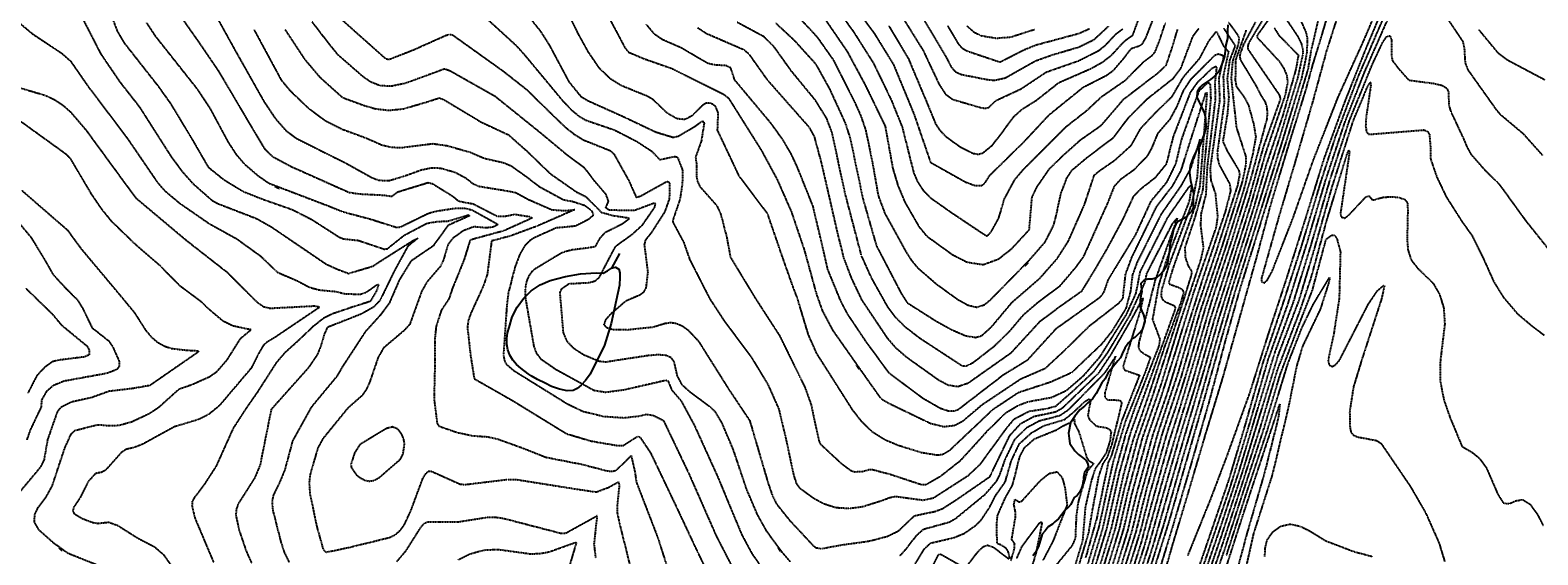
# Model space of a CAD drawing. Header units: feet. Extents: x 2234729 to 2255890, y 588345 to 614924.
# Tile 56 of 88: x 2246671 to 2248104, y 596463 to 596962. Entities that reach past the tile are written whole.
import ezdxf

# ---------------------------------------------------------------- set-up
doc = ezdxf.new("R2010")
doc.units = ezdxf.units.FT
doc.header["$MEASUREMENT"] = 0
doc.linetypes.add('OhDOT_USTN3', pattern=[0.22, 0.165, -0.055])
for name, color, linetype in [('DT_X_Contour_Major', 132, 'OhDOT_USTN3'), ('DT_X_Contour_Minor', 136, 'OhDOT_USTN3'), ('DT_X_Contour_Text', 251, 'Continuous'), ('Waterbodies', 7, 'Continuous'), ('Waterways', 7, 'Continuous')]:
    doc.layers.add(name, color=color, linetype=linetype)
doc.styles.add('L100', font='cceo.shx', dxfattribs={"height": 2})
picture_1 = doc.add_image_def('image1.sid', size_in_pixel=(17786, 6468))

msp = doc.modelspace()

# ---------------------------------------------------------------- linework, layer by layer
at = {"layer": 'DT_X_Contour_Major'}
for points in [[(2247204.6, 597005.2), (2247232.3, 596953.4), (2247236.7, 596945), (2247240.2, 596940.9), (2247254.4, 596934.9), (2247280.9, 596925.6), (2247330.8, 596900.8), (2247335.2, 596897.1), (2247366.7, 596846.9), (2247381.4, 596819.6), (2247394.8, 596789.1), (2247407.1, 596752.7), (2247418.6, 596710.8), (2247424.2, 596695.1), (2247434.1, 596676.4), (2247472.3, 596622.1), (2247479.8, 596611.6), (2247486.7, 596607.5), (2247526.9, 596588.1), (2247539.6, 596584.9), (2247550.1, 596586.2), (2247558.1, 596590.5), (2247576.3, 596606), (2247612.7, 596630.3), (2247636.1, 596640.4), (2247653.7, 596656.7), (2247678.2, 596680.8), (2247706.6, 596702.9), (2247709.9, 596707), (2247712.4, 596729.7), (2247718.2, 596745.5), (2247741.9, 596794.1), (2247757.4, 596814.3), (2247765.3, 596828.8), (2247772.4, 596851.4), (2247788.7, 596902.3), (2247789.7, 596902.5), (2247784.8, 596837.2), (2247782.9, 596813.7), (2247778.4, 596794.5), (2247757.1, 596734.8), (2247753.6, 596722.8), (2247754, 596720.5), (2247763.4, 596717.1), (2247766.4, 596715.3), (2247767.5, 596712.6), (2247765.1, 596703.7), (2247749.6, 596661.6), (2247734.4, 596615.5), (2247719.2, 596571.7), (2247710.1, 596538.6), (2247698.6, 596488), (2247682.1, 596433.7)], [(2247961.9, 596995), (2247939.8, 596942.3), (2247920.6, 596893.9), (2247900.9, 596840), (2247883.4, 596783.3), (2247865, 596725.2), (2247848.6, 596675.2), (2247830.5, 596617.8), (2247808.5, 596556.8), (2247793, 596515.9), (2247771.4, 596462.5)], [(2247499.2, 596976), (2247520.1, 596942.4), (2247535.2, 596910.3), (2247541.1, 596901.3), (2247547.7, 596896.2), (2247574.3, 596888.4), (2247579.1, 596887.6), (2247582.4, 596888.4), (2247589, 596894.9), (2247612.9, 596906), (2247637.1, 596922.1), (2247667.7, 596932.8), (2247686.7, 596942.4), (2247692.9, 596947.2), (2247703, 596958), (2247709.9, 596963.2)], [(2247857.5, 596985.1), (2247837.3, 596956.7), (2247837.4, 596955), (2247858.3, 596932.4), (2247862.7, 596925.6), (2247865.5, 596918.9), (2247866.3, 596912.5), (2247864.1, 596900.4), (2247845.6, 596845.8), (2247830.2, 596792.3), (2247811.1, 596732.2), (2247796.8, 596687.3), (2247779.7, 596627.4), (2247763, 596573.2), (2247746, 596513.7), (2247734.5, 596472.6), (2247715, 596410.9)], [(2247741.3, 596417), (2247756.9, 596471.7), (2247771.9, 596521.6), (2247788.5, 596577.7), (2247804.8, 596631.2), (2247820.4, 596686.7), (2247837.3, 596746.9), (2247850.5, 596796.3), (2247869.1, 596857.9), (2247883.6, 596904.5), (2247890.2, 596928.5), (2247897.8, 596953.2), (2247905.7, 596979.8)], [(2246781.9, 596969), (2246790.2, 596956.4), (2246830, 596906.1), (2246842.3, 596887.5), (2246859.5, 596855.5), (2246867.1, 596843.8), (2246874.8, 596834.8), (2246887.9, 596823.6), (2246898.2, 596816.4), (2246954.4, 596795), (2246968.5, 596789.3), (2246995.4, 596782.1), (2247019.6, 596774.4), (2247023.3, 596774.8), (2247049.9, 596787.8), (2247057.6, 596789.9), (2247075.4, 596792.6), (2247084.3, 596792.6), (2247091.5, 596790.9), (2247115, 596777.8), (2247115.7, 596776.9), (2247111.5, 596774.7), (2247104.9, 596773.8), (2247093.1, 596774.9), (2247082.9, 596771.1), (2247072.6, 596763.6), (2247068.5, 596758.1), (2247063.9, 596742.7), (2247061.1, 596737.1), (2247048.4, 596722.3), (2247043.5, 596713.6), (2247032.1, 596682.1), (2247026.6, 596676.1), (2247007.2, 596659.7), (2247002, 596650.5), (2246994.1, 596627.4)], [(2247393.7, 596456.5), (2247385.9, 596465.6), (2247371.3, 596485.6), (2247362.6, 596501.2), (2247352.3, 596525.4), (2247339.6, 596563.2), (2247328.7, 596588.8), (2247322.8, 596598.6), (2247318.3, 596603.1), (2247297.8, 596618.3), (2247291.1, 596624.5), (2247286.6, 596632.9), (2247283.5, 596646.5), (2247280.7, 596650.4), (2247275.7, 596652.6), (2247268.2, 596653.2), (2247258.6, 596652.4), (2247218.1, 596646.2), (2247212.2, 596646.9), (2247197.4, 596653.1), (2247188.7, 596658.7), (2247181.7, 596665.9), (2247178.2, 596674.5), (2247175, 596712.5), (2247176.5, 596715.9), (2247183.3, 596720.8), (2247202.7, 596721.9), (2247208.3, 596723.5), (2247212.3, 596726.8), (2247225, 596751.2), (2247228.1, 596756.7), (2247243.8, 596768), (2247253.5, 596776.9), (2247265.1, 596793.7), (2247265.6, 596796.9), (2247264, 596797.2), (2247245.5, 596790.3), (2247221.7, 596790.7), (2247218.5, 596793), (2247221.1, 596799.2), (2247218.7, 596805.7), (2247208.5, 596817.6), (2247198.5, 596830.6), (2247180.4, 596844.2), (2247156.4, 596864.2), (2247113.5, 596898.7), (2247070.4, 596923.1), (2247065.1, 596924.9), (2247028.5, 596911.5), (2247014.7, 596908.5), (2247003.7, 596909.1), (2246995.1, 596912.6), (2246987.9, 596917.5), (2246964.1, 596938.3), (2246955.2, 596949.3), (2246939.4, 596969.8)], [(2247404.8, 596971), (2247419.1, 596955.6), (2247434.8, 596933.3), (2247455.2, 596892.8), (2247460.6, 596880.8), (2247465.4, 596866.8), (2247472, 596835), (2247477.3, 596804.5), (2247483.6, 596787.7), (2247503.9, 596750.8), (2247508.8, 596743.1), (2247515, 596735.7), (2247532.6, 596720.5), (2247552.9, 596705.8), (2247562.5, 596700.5), (2247571.1, 596698.5), (2247578.4, 596700.9), (2247584.5, 596706), (2247620.8, 596743.1), (2247636, 596760.5), (2247644, 596776.2), (2247647.2, 596788.6), (2247650.8, 596806), (2247656.6, 596821.3), (2247661.5, 596828.8), (2247676.4, 596841.3), (2247700.8, 596859.7), (2247715.2, 596878.6), (2247733.6, 596897.1), (2247758.1, 596916.4), (2247765, 596925.7), (2247776.4, 596956), (2247781.9, 596963.3)], [(2247805.6, 596963.6), (2247816.5, 596947.1), (2247811.3, 596933.5), (2247808.9, 596915.9), (2247810.4, 596898), (2247809.2, 596883.1), (2247804.8, 596856.1), (2247808.9, 596847.1), (2247820, 596828.5), (2247820.8, 596824.5), (2247818.6, 596813.9), (2247798.5, 596751.7), (2247779.2, 596694.6), (2247762.2, 596636.3), (2247742.8, 596578.2), (2247725.3, 596515), (2247718.4, 596486.1), (2247700.5, 596428.5)], [(2246765.8, 596440.9), (2246707.5, 596464.3), (2246693.7, 596474.2), (2246679.9, 596486.5), (2246675.6, 596493.9), (2246675.8, 596501.3), (2246679.1, 596508.1), (2246686.8, 596518.3), (2246692.4, 596528.5), (2246704.4, 596564.6), (2246710.4, 596577.9), (2246713.6, 596581.2), (2246735.6, 596586.8), (2246746.3, 596585.9), (2246755.8, 596586.2), (2246767.9, 596589.6), (2246784.6, 596597.4), (2246793.6, 596603.3), (2246813, 596620.7), (2246825.7, 596625.2), (2246842.7, 596632.8), (2246849.3, 596637.7), (2246858.7, 596648.5), (2246871.5, 596668.9), (2246881.3, 596677), (2246864.3, 596680.5), (2246854.7, 596685.2), (2246840.9, 596696.9), (2246834.6, 596703.2), (2246814.3, 596718.2), (2246794.7, 596738.1), (2246772.4, 596757.3), (2246749.1, 596779.8), (2246739.4, 596791.8), (2246729.7, 596806.1), (2246710.3, 596839), (2246706.1, 596843.5), (2246655, 596880.4)], [(2247784.8, 596415.3), (2247805.1, 596474.6), (2247823.1, 596529.9), (2247840.1, 596582.9), (2247856.6, 596638.3), (2247878.3, 596695.3), (2247888.7, 596726.2), (2247903.7, 596781.3), (2247922.7, 596843.5), (2247924.6, 596847.8), (2247925.2, 596846.1), (2247916.5, 596787.2), (2247917.4, 596784.3), (2247920.6, 596783.1), (2247923.9, 596785.5), (2247940.7, 596803.3), (2247943.8, 596804.3), (2247946.5, 596800.8), (2247948.4, 596800.6), (2247957, 596803), (2247964.2, 596803.5), (2247971.7, 596803), (2247977.6, 596801), (2247980.4, 596797.5), (2247980.5, 596788.3), (2247979.9, 596762.5), (2247980.8, 596752.6), (2247983.8, 596743.3), (2247989.7, 596735.9), (2247998.9, 596726.8)], [(2247998.9, 596726.8), (2248004.8, 596721), (2248010.8, 596710.6), (2248014.7, 596697.7), (2248015.7, 596682.6), (2248011.5, 596647.7), (2248011.2, 596628.9), (2248014.9, 596610.1), (2248020.8, 596593.2), (2248032.1, 596566.1), (2248041.8, 596560.4), (2248048.5, 596554.9), (2248055.2, 596545.9), (2248066.1, 596520.6), (2248071.3, 596512.4), (2248076.9, 596511.6), (2248083.1, 596514.4), (2248089.7, 596515.5), (2248096.7, 596511.1), (2248103.4, 596502.1), (2248109.1, 596491.1)], [(2247658.5, 596420.4), (2247677.4, 596484), (2247680.8, 596504.5), (2247687, 596537.6), (2247691.1, 596549.9), (2247695, 596555.6), (2247699.6, 596568.3), (2247709, 596607.4), (2247708.1, 596609), (2247706.1, 596609.8), (2247695.4, 596610.2), (2247693.1, 596612.5), (2247693, 596617.2), (2247702.9, 596651.8), (2247692.5, 596635.9), (2247657.6, 596600.4), (2247649.8, 596595.2), (2247630.2, 596590.1), (2247618.1, 596583.6), (2247606.6, 596572.2), (2247597.5, 596553.2), (2247592.6, 596539.1), (2247589.3, 596532.6), (2247578.4, 596520), (2247550.8, 596497.3), (2247544.9, 596493.9), (2247520, 596487), (2247513.1, 596480.8), (2247502.4, 596467), (2247497.9, 596462.2)], [(2246994.1, 596627.4), (2246990.6, 596619.7), (2246986.7, 596614.3), (2246973, 596602.2), (2246949.8, 596573.7), (2246944.8, 596564.7), (2246937.4, 596539.3), (2246936.6, 596531.7), (2246937.3, 596520.7), (2246944, 596489.1), (2246949.9, 596468.1), (2246952.4, 596465.5), (2246974.1, 596470), (2247012.9, 596479.5), (2247018.3, 596482.1), (2247023, 596486.2), (2247026.9, 596491.4), (2247033.2, 596504.9), (2247044.5, 596535.4), (2247047.4, 596540.3), (2247049.9, 596542.5), (2247052.9, 596542.4), (2247079.9, 596530.3), (2247084.4, 596529.8), (2247125, 596534.7), (2247133, 596534.7), (2247192.2, 596525.3), (2247209.4, 596522.8), (2247220.9, 596527.1), (2247230.4, 596532.3), (2247231.3, 596529.2), (2247229.3, 596510.7), (2247229.3, 596502.8), (2247232.7, 596487.7), (2247241, 596454.4)]]:
    msp.add_lwpolyline(points, dxfattribs=at)
at = {"layer": 'DT_X_Contour_Minor'}
for points in [[(2247418.3, 597009.5), (2247453.7, 596960.6), (2247472.7, 596930.6), (2247489.6, 596895.7), (2247500.1, 596869.7), (2247506.3, 596845.1), (2247511, 596826.3), (2247514.7, 596817.8), (2247519.8, 596809.9), (2247527, 596802.5), (2247546.7, 596788.6), (2247575.4, 596769.4), (2247580.8, 596766), (2247584.7, 596770.2), (2247591.9, 596783.2), (2247597.2, 596801.3), (2247607.1, 596819.7), (2247614.9, 596829), (2247643.5, 596857.7), (2247656.2, 596870.4), (2247675.4, 596885.4), (2247689.8, 596898.8), (2247712.6, 596914.6), (2247730, 596932.3), (2247737.6, 596937.9), (2247740.4, 596941.1), (2247744.8, 596952.3), (2247750.2, 596968.6)], [(2247452.7, 596987.3), (2247473.5, 596958.9), (2247491.8, 596929.2), (2247511.5, 596881.4), (2247527, 596836.2), (2247560.1, 596817.6), (2247569.4, 596814.1), (2247575.4, 596814.1), (2247578.7, 596816.4), (2247583.3, 596823.8), (2247615.4, 596855.3), (2247640.2, 596881.8), (2247672.1, 596907.6), (2247694.3, 596919), (2247700.9, 596923.7), (2247711, 596935.5), (2247717.9, 596944.5), (2247725.6, 596947.1), (2247728.4, 596948.9), (2247731.7, 596954.6), (2247750.4, 597002.4)], [(2247487.4, 596966), (2247506, 596934.7), (2247523.7, 596892.6), (2247531.8, 596872.8), (2247535.9, 596866.6), (2247541.5, 596860.8), (2247555.1, 596851), (2247567.3, 596844.8), (2247572.3, 596843.9), (2247576.6, 596845), (2247585.7, 596852.4), (2247594.4, 596863.6), (2247606.4, 596879.9), (2247614.4, 596887), (2247627.6, 596895.2), (2247648.9, 596912), (2247679.7, 596925.5), (2247690.9, 596931.8), (2247698.9, 596938), (2247711.7, 596951.8), (2247719.3, 596957.2), (2247736.3, 597003.9)], [(2247921.4, 596998.8), (2247903.4, 596942.6), (2247890, 596893.4), (2247872.9, 596834.7), (2247857.6, 596783.2), (2247841.5, 596725.9), (2247841.4, 596722.6), (2247844.3, 596721.7), (2247847.1, 596724.3), (2247851.6, 596732.4), (2247871.6, 596783.4), (2247890.8, 596838.2), (2247914.4, 596898.2), (2247939, 596952.5), (2247964.7, 597013)], [(2246834.8, 596999.5), (2246866.4, 596942.3), (2246893.5, 596894.2), (2246904.4, 596877.9), (2246914.3, 596866.6), (2246924.6, 596858.9), (2246952.1, 596845.1), (2246971.4, 596835.5), (2246996.5, 596821.5), (2247002.9, 596819.2), (2247012.3, 596818.8), (2247026.9, 596823.2), (2247043.4, 596829.2), (2247052.5, 596831), (2247061.2, 596830.8), (2247075.3, 596826.8), (2247085.5, 596821.3), (2247091.7, 596816.3), (2247097.2, 596813.6), (2247122, 596809.6), (2247132.9, 596807.5), (2247144.7, 596801), (2247167.2, 596791.2), (2247179.4, 596790.3), (2247188.9, 596791.2), (2247152.6, 596775.3), (2247127.3, 596766), (2247109.9, 596761.4), (2247105.8, 596729.6), (2247102, 596718.5), (2247090.1, 596692.5), (2247087.8, 596685.8), (2247086.9, 596679.6), (2247089.9, 596652.7), (2247093.4, 596630.5), (2247130.7, 596609.2), (2247181.1, 596578.2), (2247204.6, 596571.2), (2247230.5, 596566.8), (2247235.1, 596567), (2247248.5, 596575.6), (2247251, 596574.9), (2247261, 596559.9), (2247284.8, 596510)], [(2248006.4, 596990.4), (2248032.9, 596951), (2248034.2, 596945), (2248035.1, 596930.6), (2248037.6, 596924.2), (2248064.7, 596886.1), (2248068, 596882.2), (2248090.1, 596863.6), (2248108.4, 596843.1)], [(2246748.1, 596977), (2246754.2, 596960.9), (2246760.9, 596949.6), (2246793, 596908.7), (2246804.7, 596892.3), (2246824.7, 596859.2), (2246840.6, 596831.7), (2246855.1, 596820), (2246873.5, 596808.7), (2246893.7, 596800.7), (2246920.3, 596791.4), (2246938.8, 596782), (2246965.3, 596765), (2246969.4, 596763.4), (2246983.3, 596762), (2247007.9, 596753.7), (2247010.9, 596754.1), (2247026.8, 596766.8), (2247048.1, 596778.1), (2247057.6, 596779.9), (2247068.5, 596780.4), (2247088, 596786.2), (2247088.7, 596785.2), (2247068.5, 596776.2), (2247054.3, 596756.6), (2247033.3, 596742.3), (2247022.4, 596724.7), (2247012.6, 596702.2), (2247004, 596690.7), (2246990, 596675.3), (2246968.3, 596642.1), (2246962.9, 596632.8), (2246938.5, 596603.3), (2246920.8, 596571.4), (2246913.3, 596543.5), (2246907.7, 596530.2), (2246902.3, 596519.3), (2246901.3, 596513.1), (2246902, 596505.3), (2246909.5, 596475.8), (2246912.8, 596465.5), (2246917.5, 596455.9)], [(2246813.7, 596976), (2246831, 596951.4), (2246850.2, 596923.3), (2246881.7, 596869.9), (2246894, 596849.3), (2246901.8, 596841.7), (2246919.6, 596832.2), (2246974.4, 596807.7), (2246984.1, 596806.2), (2247008, 596805), (2247015, 596803.9), (2247020.6, 596808.1), (2247049.6, 596817), (2247053.7, 596816), (2247071.6, 596804.9), (2247078.7, 596799.4), (2247092.6, 596796.7), (2247115.5, 596784.9), (2247121.9, 596784.9), (2247132.1, 596786.8), (2247146.8, 596784.5), (2247148.4, 596783.2), (2247121.9, 596771.2), (2247089.5, 596762.3), (2247083.7, 596743.5), (2247072.7, 596716.4), (2247069.4, 596706.5), (2247062.1, 596695.5), (2247057.1, 596679.8), (2247056.1, 596669.2), (2247056, 596642.8), (2247055.2, 596611.8), (2247058.2, 596587.9), (2247059.9, 596585.4), (2247077.9, 596579.2), (2247092.4, 596576.2)], [(2247104.4, 596973.7), (2247133.2, 596947.4), (2247141.9, 596937.6), (2247177.5, 596894.7), (2247186, 596885.9), (2247192.9, 596880.2), (2247199.3, 596876.4), (2247226.7, 596867), (2247247.9, 596856.1), (2247261.8, 596847), (2247269.7, 596838.9), (2247284.4, 596841.8), (2247286.6, 596841), (2247291.5, 596828.4), (2247291.1, 596815.8), (2247289, 596801.4), (2247282.1, 596781.2), (2247282.3, 596779.1), (2247292.5, 596760.1), (2247298.1, 596743.9), (2247317.2, 596706.5), (2247331, 596685.4), (2247356.3, 596651.6), (2247372.5, 596625), (2247383, 596601.2), (2247389, 596575.6), (2247397.2, 596537.9), (2247399.5, 596530.9), (2247402.5, 596526.7), (2247415.1, 596517.4), (2247425.3, 596511.8), (2247437.2, 596508), (2247450, 596507.2), (2247462.5, 596508.9), (2247481.5, 596514.9), (2247487.9, 596517.4), (2247493.8, 596518.6), (2247519.8, 596515.1), (2247529.9, 596517.2), (2247563.2, 596538.7), (2247574.5, 596549.4), (2247600, 596584.3), (2247606.7, 596592.3), (2247620.8, 596599.6), (2247636.9, 596602), (2247646.2, 596604.5), (2247663.8, 596620.1), (2247682.6, 596637.7), (2247695.3, 596655.1), (2247716.5, 596690.7), (2247730.6, 596721.4), (2247732.6, 596730.6), (2247757.1, 596778), (2247761.4, 596783.1), (2247740.3, 596723.7), (2247732.8, 596694.1), (2247724.9, 596664.7), (2247724.7, 596660.4), (2247725.6, 596657.6), (2247729.9, 596654.1), (2247736, 596651), (2247731.3, 596637.4), (2247712.2, 596590)], [(2247145.5, 596974.3), (2247156.1, 596961.3), (2247164.9, 596947.4), (2247183.3, 596912.9), (2247194.6, 596899), (2247201.8, 596894.7), (2247233.5, 596880.5), (2247265.9, 596865.1), (2247282.6, 596860), (2247287.1, 596861), (2247303, 596870.3), (2247309.1, 596874.9), (2247311.1, 596875.3), (2247311.9, 596873.4), (2247309.2, 596856.5), (2247303.7, 596841.1), (2247304.7, 596833.9), (2247304.5, 596823.7), (2247305.5, 596818.1), (2247307.9, 596813.1), (2247323.8, 596795.2), (2247327.5, 596787.5), (2247333.3, 596765.2), (2247336.9, 596745.9), (2247360.3, 596707.3), (2247383.5, 596671.5), (2247407.6, 596622.4), (2247413.5, 596605.9), (2247420.9, 596571.5), (2247422.3, 596568.4), (2247442.4, 596549.7), (2247451.2, 596543.3), (2247454.8, 596542), (2247462.3, 596542.3), (2247468.2, 596544), (2247471.9, 596544.1), (2247488.9, 596539.6), (2247518.3, 596529.9), (2247523, 596530), (2247536.8, 596538), (2247555.6, 596552.8), (2247567.9, 596566.2), (2247581.5, 596581.3), (2247599, 596598.4), (2247610.3, 596605.1), (2247619.8, 596608.7), (2247641.9, 596612.7), (2247656.2, 596619.3), (2247672.6, 596633.5), (2247688.1, 596651.3), (2247713.2, 596691.5), (2247722.3, 596711.5), (2247726.4, 596732.3), (2247752.4, 596783.6), (2247772.7, 596812.8), (2247774.5, 596814.3), (2247775, 596812.1), (2247772.7, 596798.9), (2247751.1, 596743.2), (2247743.9, 596720), (2247737.9, 596686.9), (2247744.9, 596668.1), (2247744.3, 596662.5), (2247721.2, 596603.1), (2247712.3, 596577.5), (2247703, 596543.6), (2247690.7, 596488.7), (2247672.2, 596427.3)], [(2247679.2, 596437.3), (2247694.7, 596488.3), (2247706.6, 596541.1), (2247717.6, 596580.2), (2247738.3, 596637), (2247760, 596697.3), (2247759.5, 596699.2), (2247750.5, 596703.2), (2247747.6, 596705.7), (2247746.4, 596709.5), (2247746.8, 596714.7), (2247753.8, 596738.4), (2247775.6, 596797), (2247780.7, 596822.4), (2247783.1, 596858.2), (2247774, 596830.2), (2247764.9, 596813.7), (2247746.2, 596787), (2247723.4, 596741.4), (2247718.8, 596729), (2247717.1, 596713.7), (2247712.6, 596697.2), (2247699.2, 596675.3), (2247689.1, 596662.8), (2247661, 596636.1), (2247641.2, 596627.2), (2247610.6, 596617.2), (2247586, 596600.9), (2247544.8, 596561.9), (2247538.6, 596558.3), (2247533.6, 596557.6), (2247518.4, 596560.1), (2247496.2, 596567), (2247483.7, 596572.3), (2247471.9, 596579.7), (2247461.8, 596589.5), (2247453, 596600.8), (2247418.9, 596654.5), (2247411, 596672.4), (2247400.5, 596707.2), (2247396.5, 596717.6), (2247386.8, 596745), (2247372.3, 596787.2), (2247345.3, 596823), (2247324.7, 596866.7), (2247325.3, 596883.3), (2247322.9, 596889.2), (2247320.3, 596891.3), (2247317.1, 596892.6), (2247313.7, 596892.4), (2247310.4, 596890.5), (2247300.7, 596880.6), (2247293.7, 596876.9), (2247286.3, 596877.6), (2247277.2, 596882.6), (2247263.5, 596895.8), (2247257.8, 596899.1), (2247233.7, 596908.9), (2247223.3, 596915.2), (2247212.4, 596925.7), (2247201.9, 596941.1), (2247192.6, 596957.9), (2247180.2, 596983.3)], [(2247422.8, 596978.1), (2247447.7, 596941.8), (2247464.7, 596910.2), (2247483.9, 596870.6), (2247491.1, 596830.6), (2247496, 596814.2), (2247502.5, 596798.6), (2247516, 596775.1), (2247523.4, 596766.1), (2247547.8, 596748.5), (2247561.8, 596741.3), (2247577.1, 596739), (2247591.8, 596744.4), (2247604.4, 596754.3), (2247620.9, 596772.2), (2247623.5, 596803), (2247628.3, 596813), (2247640.1, 596830.1), (2247653.2, 596843), (2247669.6, 596857.6), (2247689.5, 596871.6), (2247710.7, 596896.4), (2247743.5, 596921.5), (2247751, 596928.6), (2247756.5, 596944.7), (2247761.9, 596962.7)], [(2247860.9, 596978.5), (2247875.8, 596956.2), (2247879.2, 596949.5), (2247880.8, 596943.9), (2247880.8, 596938.8), (2247875.8, 596916.2), (2247859.3, 596861.8), (2247847.1, 596824), (2247832.5, 596776.2), (2247812.8, 596714.3), (2247798.8, 596666.6), (2247781.7, 596606.3), (2247766.2, 596554.2), (2247748.4, 596491.5), (2247735.5, 596450.1)], [(2247777.7, 596426.6), (2247792, 596469), (2247811.6, 596526.4), (2247829.4, 596584.6), (2247847.9, 596648.5), (2247866.7, 596701.5), (2247885.2, 596760.6), (2247902.4, 596818.7), (2247921.1, 596875.1), (2247939.6, 596922.2), (2247963.6, 596976.7)], [(2246617.9, 596967.2), (2246618.6, 596956), (2246621.6, 596945.5), (2246630.5, 596928.5), (2246637.7, 596918.9), (2246644.6, 596913.4), (2246656.2, 596908.7), (2246686, 596899.9), (2246694.8, 596895.7), (2246702.5, 596890.6), (2246709.6, 596884.3), (2246724.4, 596867), (2246762.6, 596814.8), (2246771.8, 596802.4), (2246819.9, 596762), (2246858, 596732.2), (2246887.2, 596703.2)], [(2246661.5, 596968.6), (2246673.6, 596958.4), (2246701.2, 596940.1), (2246709.8, 596932.5), (2246726.7, 596908.1), (2246763.3, 596859.7), (2246792.4, 596817.1), (2246799.1, 596809.4), (2246813.3, 596797.5), (2246841.5, 596778), (2246867.7, 596763.5), (2246890.4, 596747.1), (2246906.2, 596731.8), (2246925.3, 596723.6), (2246936.5, 596717.6), (2246945.9, 596714.9), (2246961.2, 596713.5), (2246970.8, 596711.2), (2246985.1, 596710.8), (2246990.7, 596712.6), (2247000.6, 596719.6), (2247002.6, 596720.1), (2247000.5, 596713.8), (2246994.5, 596703.9), (2246976.7, 596698.2), (2246958.7, 596692.1), (2246950.3, 596688), (2246940.2, 596680), (2246925.5, 596666), (2246913.6, 596655.3), (2246905.5, 596646), (2246887, 596617.2), (2246877.1, 596603), (2246864.3, 596583.3), (2246848.2, 596547.4)], [(2246722, 596971.5), (2246738.4, 596939.5), (2246756.7, 596912.6), (2246775.2, 596889), (2246805.1, 596842.1), (2246815.9, 596827.5), (2246825.9, 596816.2), (2246844.3, 596800), (2246850, 596796.9), (2246886.5, 596782.8), (2246900.5, 596774.9), (2246952.8, 596739.4), (2246963.6, 596734.5), (2246974, 596730.6), (2246997.1, 596737.5), (2247003.7, 596741.9), (2247034.9, 596761.7), (2247039.8, 596764), (2247030.2, 596756.3), (2247017.2, 596732.4), (2247003.8, 596704.8), (2246997.7, 596698.5), (2246986.2, 596692), (2246953.8, 596679.2), (2246951.1, 596673.3), (2246947.3, 596660.6), (2246944.2, 596653.2), (2246935.7, 596640.7), (2246900.5, 596601.3), (2246889.8, 596548), (2246884.7, 596536), (2246869.1, 596511.5), (2246867.3, 596506.2), (2246866.9, 596500.5), (2246870.1, 596486.1), (2246876.7, 596466.6), (2246881.8, 596455.2)], [(2246884.2, 596962.3), (2246909.9, 596914.6), (2246918, 596904.8), (2246935.2, 596888.3), (2246951.6, 596876), (2246968.1, 596867.7), (2246990.1, 596859.6), (2247005.6, 596852.8), (2247014.5, 596850.6), (2247024.3, 596850.3), (2247054.1, 596854), (2247067.8, 596852.1), (2247089.6, 596845.8), (2247103.1, 596840.1), (2247120.9, 596836.1), (2247128.5, 596832.9), (2247142.7, 596822.8), (2247155, 596813.3), (2247178.2, 596800.7), (2247186.9, 596799.1), (2247198.5, 596795.3), (2247204.6, 596790.7), (2247206.4, 596787.2), (2247206, 596785.3), (2247201.7, 596781.7), (2247189.4, 596775.5), (2247171.3, 596773.8)], [(2246913.6, 596962.5), (2246932.1, 596934.4), (2246946.6, 596917.3), (2246968.2, 596897.9), (2246988.8, 596890.3), (2246999.9, 596887.1), (2247012.6, 596885.7), (2247026, 596887.1), (2247048.5, 596893.7), (2247060.2, 596897.5), (2247064.8, 596895.7), (2247100, 596874.5), (2247126, 596862.4), (2247142.8, 596847.5), (2247165.6, 596825.5), (2247190.5, 596808.1), (2247199.3, 596803.7), (2247214.2, 596788.7), (2247225.7, 596785.6), (2247240.1, 596783.4), (2247240.8, 596782.6), (2247234.3, 596777.6), (2247217.5, 596769.2), (2247212.5, 596763.7), (2247208.3, 596756), (2247203.3, 596755), (2247185.8, 596752.8), (2247176.9, 596750.3), (2247151.5, 596735), (2247148.1, 596732.2), (2247145.3, 596728.4), (2247143.1, 596723.1), (2247141.9, 596716.3), (2247141.9, 596707.9), (2247150, 596661.3), (2247152.4, 596654.7), (2247156.8, 596649.2), (2247170.8, 596639.5), (2247207.2, 596619.5), (2247218.2, 596617.7), (2247234.8, 596619.9), (2247275.4, 596629.1), (2247277.4, 596628.6), (2247281.1, 596619.8), (2247290, 596609.4), (2247302.4, 596586.5), (2247324.4, 596538), (2247347.6, 596482.2), (2247357.4, 596464), (2247374.2, 596440.1)], [(2246967.7, 596971.8), (2247009.1, 596934.9), (2247012.4, 596934.1), (2247035.9, 596943.3), (2247066.5, 596957), (2247069.9, 596957.8), (2247072.7, 596957.5), (2247121.2, 596922.8), (2247143.1, 596905.5), (2247165.3, 596883.7), (2247179.9, 596869.7), (2247188.4, 596863), (2247197.1, 596857.6), (2247222.8, 596847.3), (2247226.3, 596843.9), (2247240.3, 596818.8), (2247247.4, 596802.9), (2247251.9, 596804.4), (2247275.8, 596817.7), (2247278, 596818), (2247279, 596816.3), (2247278.8, 596801.6), (2247274.4, 596789.1), (2247261.5, 596769), (2247256.1, 596762.3), (2247255, 596758), (2247258.3, 596731.9), (2247256.6, 596717.1), (2247254.3, 596712.7), (2247250.5, 596709.8), (2247237.3, 596704.2), (2247223.1, 596692), (2247218.2, 596686.5), (2247216.6, 596681.9), (2247219.6, 596678.9), (2247225.8, 596677.3), (2247238.8, 596677.1), (2247263.5, 596679.7), (2247274.4, 596683.1), (2247280, 596684), (2247285.7, 596683.1), (2247291.2, 596680.6), (2247296.6, 596676.8), (2247306.5, 596666.2), (2247335.5, 596620.1), (2247355.2, 596590.6), (2247372.7, 596531.1), (2247376.7, 596519.5), (2247380.7, 596511.3), (2247393.1, 596495.8), (2247415.7, 596471.6), (2247418.1, 596469.8), (2247423.7, 596469), (2247441.5, 596472.3), (2247468.1, 596476), (2247485.7, 596480.5), (2247496.6, 596485.8), (2247511.8, 596500.2), (2247530.9, 596504.2), (2247538.5, 596507), (2247552.2, 596515.8), (2247583.5, 596537.4), (2247602.4, 596576.5), (2247612.7, 596587.8), (2247625.3, 596594.7), (2247646, 596599.1), (2247652.5, 596602.7)], [(2247685, 596430.2), (2247702.6, 596487.6), (2247711.3, 596525.6), (2247723.9, 596573), (2247738.3, 596614.3), (2247754.2, 596663.7), (2247768.3, 596707.3), (2247775.4, 596730), (2247775.2, 596732.9), (2247772.4, 596737.2), (2247769.4, 596745.8), (2247769, 596755.3), (2247778.4, 596783.5), (2247786.1, 596810.6), (2247787.5, 596834.7), (2247793.6, 596896.8), (2247793.1, 596910.1), (2247791.8, 596911.6), (2247789.5, 596911), (2247782.1, 596904), (2247777.1, 596890.8), (2247765.7, 596858.8), (2247759.8, 596834.6), (2247751.4, 596817.3), (2247736.3, 596799.1), (2247721.5, 596766.9), (2247695.9, 596724.9), (2247691.3, 596712.1), (2247687.5, 596707.3), (2247645.9, 596677.6), (2247618.7, 596647.8), (2247595.8, 596633.7), (2247553.5, 596601.1), (2247549.6, 596599.5), (2247543.9, 596599.6), (2247536.3, 596602.2), (2247519.8, 596611.7), (2247488.1, 596635.3), (2247466.1, 596665.3), (2247448.4, 596691.7), (2247441.8, 596704.2), (2247429.5, 596734.1), (2247415.6, 596794), (2247400.4, 596831.9), (2247394.8, 596843.9), (2247386.6, 596857.9), (2247375.3, 596873.5), (2247341, 596914.5), (2247337.2, 596926), (2247332.8, 596928.1), (2247320.8, 596928.9), (2247315.3, 596930.3), (2247290, 596945.1), (2247272.2, 596952.9), (2247264.9, 596957.9), (2247257.1, 596967.2)], [(2247687.9, 596426.7), (2247706.5, 596487.2), (2247714.8, 596522.9), (2247728.6, 596574.3), (2247746.1, 596624.5), (2247763.7, 596682.2), (2247784.3, 596744.5), (2247786.5, 596755.2), (2247783.9, 596776.2), (2247784.4, 596787.9), (2247788.9, 596805.4), (2247790.2, 596832.1), (2247798, 596897), (2247797.5, 596911.2), (2247799.1, 596926.3), (2247798.3, 596927.2), (2247794.6, 596925.6), (2247780.4, 596911.9), (2247773.9, 596902.8), (2247757.6, 596860.7), (2247751, 596834.5), (2247740.3, 596821.4), (2247725.8, 596810), (2247719.5, 596803.3), (2247709.8, 596782.2), (2247694.8, 596754.3), (2247683.6, 596735.1), (2247670.3, 596713.3), (2247647.9, 596697.5), (2247630.4, 596684.3), (2247603.1, 596654.6), (2247562.7, 596626.1), (2247553, 596622.8), (2247543.8, 596624.2), (2247534.7, 596629.1), (2247504.4, 596650.7), (2247494.6, 596659.2), (2247486.3, 596668.8), (2247461.9, 596705.3), (2247451.9, 596726.4), (2247444.6, 596745.7), (2247437.8, 596773.3), (2247423.8, 596834.8), (2247416.7, 596860.9), (2247412, 596869.3), (2247372.3, 596914.3), (2247354.7, 596939.1), (2247349.7, 596943.1), (2247314.3, 596958.4), (2247305.9, 596963.9)], [(2247694.7, 596435.5), (2247710.5, 596486.9), (2247718.3, 596520.3), (2247733.4, 596575.6), (2247745.6, 596611.1), (2247759.8, 596655.6), (2247777.1, 596712.1), (2247798.6, 596774.3), (2247800.1, 596784.7), (2247798, 596806.2), (2247793.7, 596819.2), (2247793, 596830.5), (2247802.1, 596895.1), (2247801.3, 596915.8), (2247805.6, 596935.5), (2247805.3, 596937.5), (2247800.6, 596939), (2247797.1, 596938), (2247773.9, 596914.6), (2247767.2, 596904.4), (2247761.2, 596889.7), (2247754.3, 596876.9), (2247742.7, 596863.4), (2247737.3, 596850.1), (2247732.7, 596841.8), (2247719.8, 596828.6), (2247707.2, 596819.6), (2247701.4, 596813.1), (2247695.4, 596797.9), (2247672.2, 596746.4), (2247665.2, 596736.7), (2247649.7, 596718.4), (2247628.8, 596702.7), (2247614.8, 596690.7), (2247601.8, 596675.3), (2247587.3, 596661), (2247567.1, 596645.3), (2247560.3, 596642.1), (2247556.8, 596642.7), (2247516.8, 596668.9), (2247503.5, 596679.2), (2247493.5, 596689.2), (2247486.6, 596698.4), (2247470.8, 596726.7), (2247461.4, 596747.6), (2247445.7, 596807.5), (2247433.6, 596864.1), (2247428.3, 596878.1), (2247417.6, 596895.3), (2247394.9, 596922.9), (2247378.2, 596946.3), (2247368.8, 596955.6), (2247343.3, 596969.3)], [(2247380.1, 596968.5), (2247397.2, 596952.6), (2247417.8, 596929.9), (2247431.1, 596905.9), (2247446, 596873.4), (2247450.7, 596858.8), (2247462.7, 596801.8), (2247475.5, 596757.1), (2247499.1, 596711.7), (2247504.9, 596702.7), (2247532.1, 596685.4), (2247546.7, 596677.3), (2247560.2, 596671.4), (2247569.7, 596669.8), (2247575.7, 596671.4), (2247585.1, 596679.9), (2247604.7, 596703.3), (2247631, 596726.1), (2247647.2, 596744.4), (2247657.9, 596761), (2247673.4, 596796.1), (2247682.6, 596823.9), (2247686.9, 596827.7), (2247702.2, 596838.3), (2247717.9, 596852.5), (2247726.9, 596868.6), (2247740.9, 596883.5), (2247756.9, 596899.2), (2247767.3, 596917.2), (2247782.9, 596935.2), (2247791.6, 596951.7), (2247798.7, 596960.7), (2247805.6, 596946.5), (2247810.1, 596941.5), (2247805.2, 596918.1), (2247806.1, 596893.2), (2247799.5, 596845.6), (2247799.9, 596839.4), (2247801.4, 596833.8), (2247811.4, 596815.5), (2247812.1, 596808.8), (2247806.9, 596788.8), (2247786.5, 596728.3), (2247768.9, 596673.1), (2247752.7, 596619.3), (2247738.1, 596576.9), (2247721.8, 596517.7), (2247714.4, 596486.5), (2247697.6, 596432)], [(2247520.1, 596972.8), (2247541.6, 596936.7), (2247546.9, 596926.5), (2247550.8, 596922.3), (2247556.3, 596919.8), (2247581.8, 596914.8), (2247587.7, 596914.3), (2247598.2, 596916.6), (2247626.7, 596932.7), (2247642.6, 596938.4), (2247668, 596945.9), (2247682.4, 596952.9), (2247696.1, 596965.6)], [(2247543.2, 596966.1), (2247553.2, 596949.2), (2247556.7, 596945.1), (2247561.6, 596942.2), (2247593, 596931.6), (2247616.2, 596943.4), (2247627.7, 596948), (2247668.2, 596958.9), (2247678.2, 596963.4)], [(2247561.4, 596966.1), (2247568.4, 596960), (2247575.5, 596956.6), (2247589.7, 596954.3), (2247603.2, 596955.4), (2247625.7, 596962.6)], [(2247842.7, 596971.9), (2247829.6, 596950.2), (2247828.4, 596946.6), (2247828.5, 596944), (2247858.5, 596900.2), (2247859.5, 596896.6), (2247843.3, 596851.1), (2247829.7, 596802.3), (2247811.9, 596746.3), (2247792.6, 596686.7), (2247776.8, 596631.4), (2247766.2, 596597.4), (2247747.5, 596534.2), (2247730.7, 596473.3), (2247712.1, 596414.5), (2247693, 596351.1), (2247678.1, 596298.9), (2247662.6, 596243.3), (2247647.7, 596190.5), (2247638.3, 596153.5), (2247625, 596091.5), (2247613.4, 596028.3), (2247609.8, 596003.9), (2247610.4, 596002.9)], [(2247853.7, 596964), (2247858.1, 596956.9), (2247876.6, 596938.1), (2247874.2, 596924.8), (2247861.9, 596881.3), (2247845.6, 596832.6), (2247834.3, 596793.8), (2247817.2, 596739.4), (2247800.9, 596687.9), (2247788.3, 596643.8), (2247773.5, 596594), (2247755.3, 596531.2), (2247738.4, 596472), (2247724.4, 596428), (2247706.9, 596371.4), (2247691, 596315.6), (2247673.1, 596251.6), (2247654.9, 596188.2), (2247646.1, 596153.1), (2247633.7, 596094.3), (2247621.5, 596030.3), (2247617.6, 596006.1), (2247619.5, 596002.9)], [(2247879.5, 596969.4), (2247883.8, 596959.7), (2247885, 596954.4), (2247884.6, 596940.4), (2247879.7, 596916.7), (2247860.3, 596853.4), (2247849.6, 596819.2), (2247836.2, 596776.2), (2247816.4, 596713.6), (2247802.5, 596665.8), (2247784.4, 596602), (2247770.6, 596554.2), (2247753.3, 596493.9), (2247736.5, 596440.4), (2247717.6, 596379.5), (2247702.7, 596324.9), (2247686.1, 596265.6), (2247673.7, 596220.4), (2247658.3, 596162.2), (2247646.1, 596104.1), (2247633.7, 596044.2), (2247628.8, 596014.6), (2247626.9, 596006), (2247627.3, 596002.9)], [(2247810.3, 596969.2), (2247819.2, 596956.9), (2247820.2, 596954.3), (2247819.5, 596948.6), (2247814, 596932.4), (2247812.7, 596916), (2247815.6, 596888.4), (2247817.7, 596869.3), (2247826.6, 596841.7), (2247826.7, 596834.5), (2247823, 596817.2), (2247804.1, 596756.8), (2247783.5, 596695.6), (2247765, 596632), (2247747.5, 596579.5), (2247731.7, 596523.7), (2247722.4, 596485.8), (2247703.4, 596425)], [(2247835.5, 596969.1), (2247824.2, 596947.8), (2247820.8, 596938), (2247821.3, 596933.9), (2247836.3, 596909.1), (2247840.4, 596900.9), (2247844.8, 596893.9), (2247846.4, 596889.3), (2247847, 596883.9), (2247846.6, 596877.5), (2247831.1, 596820.1), (2247813.3, 596762.4), (2247794.4, 596705.6), (2247778.7, 596651.8), (2247764, 596603.2), (2247753.7, 596571.2), (2247735.8, 596507.1), (2247726.9, 596473.9), (2247709.2, 596418)], [(2247826.9, 596962), (2247817, 596933.9), (2247816.6, 596913.5), (2247817.7, 596908.2), (2247825.7, 596897.3), (2247829.2, 596890.3), (2247834.2, 596872.2), (2247836.1, 596860.2), (2247833, 596843.1), (2247824.4, 596809.3), (2247806.7, 596753.3), (2247787.7, 596696.6), (2247771.2, 596639.5), (2247760.4, 596604.8), (2247752.2, 596580.8), (2247735.3, 596521.2), (2247726.3, 596485.4), (2247711.8, 596438.8)], [(2247895.2, 596971.2), (2247888.7, 596943.2), (2247885.6, 596924.6), (2247867.3, 596863.7), (2247853.7, 596820.6), (2247839.9, 596776.2), (2247821.2, 596716.6), (2247807.2, 596667), (2247791.8, 596609.1), (2247773.4, 596545.3), (2247756.9, 596489.2), (2247740.5, 596435.7)], [(2247775.8, 596432.6), (2247789.5, 596472.4), (2247810.5, 596533.8), (2247825.8, 596585.1), (2247842.9, 596645.1), (2247861.4, 596699.8), (2247879.8, 596756.9), (2247897.9, 596817.2), (2247911.8, 596860), (2247933.3, 596917.1), (2247956.5, 596971.1)], [(2248047.9, 596962.4), (2248066.1, 596940.4), (2248074.9, 596933.8), (2248110.7, 596914.8)], [(2247781.6, 596427.9), (2247801.7, 596486.3), (2247820.7, 596543.7), (2247838.6, 596603.7), (2247853.8, 596653.8), (2247871.9, 596703.1), (2247888.6, 596757.2), (2247906.9, 596820.2), (2247925, 596875.6), (2247947.1, 596929.8), (2247957, 596950.8), (2247960.9, 596956.3), (2247963.6, 596956.4), (2247965.1, 596952.7), (2247965.1, 596937.2), (2247966, 596932.8), (2247972.1, 596925), (2247981.5, 596914.4), (2247998.9, 596912.1)], [(2247782.6, 596419.7), (2247803.4, 596480.5), (2247824, 596543.1), (2247841.5, 596600.5), (2247857.6, 596653.1), (2247877.2, 596704.7), (2247891.9, 596753.9), (2247908.8, 596813.2), (2247928.9, 596876), (2247942.4, 596908.3), (2247945, 596912.4), (2247945.4, 596909.2), (2247941, 596879.5), (2247940.5, 596870.9), (2247941.3, 596865.1), (2247943.5, 596862.8), (2247995.7, 596867), (2247998.9, 596865.9)], [(2247998.9, 596912.1), (2248005.4, 596911.3), (2248013.1, 596909.5), (2248017.5, 596906.8), (2248019.1, 596903.5), (2248019.7, 596890.6), (2248021.1, 596885.2), (2248033.5, 596858.6), (2248036.6, 596851.2), (2248040.8, 596843.6), (2248053.7, 596829), (2248067.4, 596815.5), (2248092, 596781.5), (2248116, 596751.4)], [(2247998.9, 596865.9), (2247999.2, 596865.8), (2248001.1, 596862.8), (2248002, 596851.7), (2248002, 596840.1), (2248008, 596822.5), (2248017.1, 596803.4), (2248031.6, 596780.6), (2248041.6, 596766.5), (2248052.3, 596744.9), (2248062.4, 596722.4), (2248071.3, 596708.1), (2248084.6, 596692.4), (2248098.3, 596680.9), (2248110.1, 596671.9)], [(2246663.5, 596809.5), (2246706.8, 596771.9), (2246719.4, 596754.6), (2246755.9, 596711), (2246770.6, 596693.2), (2246780.8, 596677.1), (2246786.4, 596670.3), (2246792.5, 596665.1), (2246799, 596661.5), (2246806, 596659.2), (2246820.2, 596657.6), (2246831.7, 596657), (2246830.1, 596655.1), (2246785.2, 596624), (2246768.9, 596621.1), (2246746.5, 596618.5), (2246729, 596612.2), (2246711.1, 596608.4), (2246700.4, 596603.1), (2246697.1, 596598.9), (2246687.9, 596572.4), (2246684.6, 596553.4), (2246681.2, 596546.4), (2246658.7, 596519.5)], [(2246658.1, 596781.8), (2246672.2, 596764.9), (2246685.2, 596743.6), (2246693.3, 596729.4), (2246705.2, 596716.5), (2246716.1, 596705.8), (2246721.3, 596697.4), (2246730.2, 596679), (2246745.9, 596666.6), (2246749.8, 596661.1), (2246755.9, 596647.3), (2246756.2, 596642.5), (2246753.8, 596639.2), (2246744.6, 596635.6), (2246703.6, 596628.1), (2246693.3, 596623.9), (2246686.8, 596618.2), (2246682.3, 596610.3), (2246681.8, 596603.4), (2246671.5, 596581.8), (2246668.2, 596572.4)], [(2247171.3, 596773.8), (2247150.7, 596764.6), (2247146.4, 596761.9), (2247141.6, 596757.1), (2247136.8, 596749), (2247132.2, 596736.9), (2247125.8, 596712), (2247124.3, 596699.3), (2247121.2, 596653.2), (2247122, 596648.2), (2247123.7, 596644.5), (2247130.7, 596638.4), (2247181.7, 596606.7), (2247196.8, 596599.4), (2247216.9, 596594.6), (2247235.9, 596593.4), (2247249.3, 596594.9), (2247256.8, 596596.7), (2247263.7, 596595.6), (2247273.2, 596590.8), (2247297.9, 596539), (2247323.3, 596481.1), (2247339.7, 596449.3)], [(2247787.1, 596411), (2247806.8, 596468.7), (2247825.5, 596526.8), (2247843.7, 596582.4), (2247859.5, 596634.9), (2247878.8, 596685.9), (2247889.9, 596714.4), (2247902.9, 596762.9), (2247908.5, 596767.1), (2247911.1, 596766.8), (2247913.2, 596763.8), (2247916.5, 596750.9), (2247915.4, 596707), (2247910.3, 596673.9), (2247904.8, 596647.7), (2247905.6, 596644.2), (2247906.8, 596642.8), (2247908.9, 596642.2), (2247911.8, 596643.6), (2247915.7, 596648.1), (2247943, 596701.2), (2247951.6, 596714), (2247957.5, 596719.1), (2247958.4, 596718.9), (2247955.6, 596706.4), (2247937, 596649.1), (2247928.9, 596622.6), (2247925.3, 596599), (2247925.7, 596582.8), (2247926.7, 596579.4), (2247928.8, 596576.9), (2247932.5, 596575.2), (2247951, 596571.7), (2247955.2, 596568.9), (2247982.9, 596528.2), (2247997.2, 596503.5), (2247998.9, 596499.8)], [(2246667.6, 596716.1), (2246692.3, 596692.2), (2246701.1, 596681.6), (2246725.4, 596661.6), (2246727.7, 596657.4), (2246727.4, 596653.1), (2246723.1, 596651.2), (2246697.1, 596647.9), (2246692.4, 596646.5), (2246685.2, 596641.3), (2246677.8, 596633.4), (2246669.3, 596616.9)], [(2247808.4, 596462.8), (2247828, 596523.7), (2247847.3, 596581.8), (2247866.7, 596644.9), (2247880, 596678.9), (2247890.9, 596701.5), (2247906.1, 596726.6), (2247906.3, 596724.5), (2247897.5, 596696.8), (2247880.5, 596661.3), (2247874.9, 596642.5), (2247867.1, 596603.5), (2247851.8, 596539.3), (2247833.9, 596483.1), (2247822.5, 596432.2)], [(2246887.2, 596703.2), (2246893.4, 596698.9), (2246899.4, 596697.5), (2246941.4, 596699.7), (2246945.7, 596699), (2246946.2, 596698.2), (2246904.1, 596669.8), (2246896.3, 596665.1), (2246892.9, 596662), (2246888.2, 596653.8), (2246881.6, 596640.7), (2246851.1, 596604.7), (2246840.9, 596596.4), (2246831.8, 596591.8), (2246808.4, 596584.7), (2246777.8, 596567.9), (2246770, 596565), (2246762.8, 596563.4), (2246758, 596560.2), (2246743, 596543.4), (2246739.4, 596541.5), (2246733.5, 596540.3), (2246726.7, 596532.8), (2246718.5, 596516.6), (2246713, 596508.6), (2246711.9, 596505), (2246713.2, 596502.1), (2246721.3, 596497.4), (2246731.2, 596493.7), (2246735.6, 596492.9), (2246746, 596494.1), (2246754.6, 596491), (2246773.7, 596478.9), (2246789.5, 596470.7), (2246797.9, 596463.4), (2246805.4, 596453)], [(2247652.5, 596602.7), (2247687, 596636), (2247699.1, 596654.2), (2247719, 596688.6), (2247729.1, 596707.4), (2247726.4, 596695.4), (2247710.2, 596643), (2247710.3, 596640.4), (2247711.7, 596638.6), (2247725.6, 596633.8), (2247709, 596591.4), (2247698.5, 596556.1), (2247696, 596551.3), (2247684.9, 596497.6), (2247674.3, 596460.1)], [(2247512.3, 596454.1), (2247521.3, 596468.8), (2247527.1, 596474.2), (2247548.8, 596479.2), (2247559.4, 596483.6), (2247570.4, 596491.3), (2247575.2, 596496.1), (2247582.9, 596507.7), (2247588.7, 596519.1), (2247598, 596532.3), (2247604, 596552.9), (2247611.5, 596568.6), (2247622.8, 596578.9), (2247634.3, 596585.6), (2247654.4, 596591.7), (2247662.4, 596598.2), (2247673.6, 596608.7), (2247677.8, 596611.2), (2247679, 596609.3), (2247676.5, 596595.8), (2247677.9, 596591.8), (2247684.4, 596585.5)], [(2247823.7, 596468.5), (2247813.7, 596431.9), (2247806.3, 596406.2), (2247801.9, 596383.7), (2247798.6, 596381.4), (2247792.1, 596381.8), (2247789.5, 596382.9), (2247788.4, 596384.4), (2247789.6, 596395.1), (2247804.2, 596439.4), (2247823.9, 596500.4), (2247843.2, 596558.8), (2247859, 596606.4), (2247857.8, 596594.5), (2247844.5, 596541.5), (2247826.6, 596479.6), (2247823.7, 596468.5)], [(2247712.2, 596590), (2247700.6, 596551.7), (2247686.8, 596489.1), (2247669.1, 596430.2), (2247654.1, 596373.9), (2247635.6, 596317.9), (2247622.2, 596269.8), (2247608.4, 596209.1), (2247600.5, 596179.4), (2247585.9, 596127.7), (2247579.7, 596115.8), (2247567.2, 596098.5), (2247551.1, 596077.8), (2247535.6, 596053.3), (2247525.7, 596031.2), (2247523, 596015), (2247523.5, 596002.9)], [(2247593.8, 596472.4), (2247590.4, 596473.7), (2247589.9, 596491.4), (2247590.7, 596500.3), (2247598.3, 596517.6), (2247605.1, 596529.5), (2247611.9, 596556.5), (2247616.4, 596565), (2247625.8, 596573.3), (2247646.8, 596581.9), (2247653, 596585.7), (2247660.4, 596589.1), (2247663.9, 596592.1), (2247664, 596587.6), (2247668, 596579.9), (2247675.4, 596555.7), (2247677.2, 596552.8), (2247682, 596549.8), (2247675.9, 596542.5), (2247667.3, 596513.2), (2247665.5, 596500), (2247664.6, 596479.1), (2247661.7, 596472), (2247644.3, 596450.6)], [(2246985, 596536.3), (2246989.2, 596534.1), (2246993.8, 596533.1), (2246998.6, 596533.9), (2247003.3, 596536.6), (2247023.4, 596554), (2247025.8, 596558.8), (2247027.2, 596568.2), (2247026.5, 596572.8), (2247024.4, 596578), (2247020.9, 596582.5), (2247016, 596584.6), (2247009.9, 596583.1), (2246984.7, 596567.8), (2246979.7, 596559.9), (2246976.2, 596549), (2246976.7, 596545.9), (2246981.3, 596539.2), (2246985, 596536.3)], [(2247092.4, 596576.2), (2247105.9, 596575.3), (2247114.7, 596573.5), (2247138.4, 596565), (2247161.6, 596555.8), (2247194.9, 596549.3), (2247220.2, 596542.8), (2247224.9, 596542.5), (2247228.3, 596543.5), (2247237.5, 596552.1), (2247242.5, 596557.4), (2247246.3, 596540.7), (2247247.4, 596532.3), (2247259.7, 596500.4), (2247268.1, 596478.6), (2247275.9, 596453.9)], [(2247684.4, 596585.5), (2247694.5, 596583.8), (2247697.3, 596582.2), (2247698.6, 596579.8), (2247697.6, 596571.7), (2247694, 596560.1), (2247689.2, 596552.7), (2247683.5, 596544.9), (2247680.2, 596534.8), (2247674.1, 596508.2), (2247671.5, 596476.6), (2247655.1, 596422.4)], [(2246848.2, 596547.4), (2246836.1, 596528.7), (2246827.4, 596517.4), (2246825.5, 596513.9), (2246825.2, 596509.9), (2246828, 596497.9), (2246845.6, 596456.1)], [(2247603.5, 596457.7), (2247606.9, 596469.2), (2247607, 596473.6), (2247604.2, 596477.6), (2247607.8, 596499), (2247607.6, 596504.9), (2247606.3, 596510.6), (2247607.2, 596515.8), (2247611.1, 596513.4), (2247613.7, 596514), (2247632.1, 596534.3), (2247640.1, 596540.5), (2247647.2, 596542), (2247652, 596536.6), (2247654.7, 596527.2), (2247656.8, 596510.4), (2247643.4, 596476.1), (2247633.7, 596457.5)], [(2247284.8, 596510), (2247304.5, 596468), (2247323.8, 596427.9)], [(2247020, 596456.7), (2247028.7, 596467), (2247042.8, 596489.3), (2247046.1, 596493.1), (2247049.5, 596494.5), (2247078.3, 596494.4), (2247105.3, 596498.7), (2247111.9, 596499), (2247120.6, 596497.9), (2247176.1, 596483.5), (2247180.6, 596483.8), (2247210.1, 596500.1), (2247207.2, 596473.4), (2247208.7, 596459.8)], [(2247608.9, 596459.2), (2247613.8, 596470.7), (2247630.5, 596493.2), (2247632.2, 596494.3), (2247632.9, 596493), (2247626.9, 596463.4), (2247618.7, 596437.4)], [(2247844.8, 596461.5), (2247845, 596469.1), (2247847.1, 596477.3), (2247852.2, 596484.7), (2247859.7, 596490.2), (2247868.7, 596492.2), (2247878.3, 596490.2), (2247887.3, 596485.8), (2247902.7, 596476.3), (2247929.2, 596466.2), (2247946.8, 596461.5)], [(2247998.9, 596499.8), (2248010.2, 596474.4), (2248015.6, 596456.6)], [(2247078.4, 596458.4), (2247089.1, 596463.8), (2247102.1, 596467.5), (2247116.1, 596468.2), (2247146.5, 596464), (2247155.5, 596464.2), (2247165, 596466), (2247189.8, 596474.9), (2247190.3, 596474.3), (2247181.6, 596444.7)], [(2247562, 596452.9), (2247572.8, 596466.8), (2247577.2, 596470.9), (2247581.2, 596472.2), (2247586.9, 596470.2), (2247601.4, 596459.1)], [(2247602.6, 596459.4), (2247600.7, 596466.5), (2247598.9, 596469.2), (2247593.8, 596472.4)], [(2247528.8, 596451.6), (2247534.7, 596463.4), (2247536.5, 596463.8), (2247556.3, 596452.5)]]:
    msp.add_lwpolyline(points, dxfattribs=at)
at = {"layer": 'Waterbodies'}
msp.add_lwpolyline([(2247137.6, 596640.4), (2247133.5, 596644), (2247130.1, 596648.2), (2247127.4, 596652.9), (2247125.5, 596658), (2247124.5, 596663.3), (2247124.3, 596668.7), (2247125, 596674), (2247126.6, 596679.2), (2247129.5, 596689.2), (2247134.1, 596698.5), (2247140.2, 596706.8), (2247147.6, 596714), (2247156.2, 596719.8), (2247165.7, 596724), (2247180, 596727.7), (2247194.5, 596730.1), (2247209.2, 596731.3), (2247216, 596730.8), (2247220.1, 596733.1), (2247223.8, 596735.5), (2247227.7, 596736.5), (2247230.8, 596734.7), (2247231.8, 596731), (2247231.8, 596726.9), (2247231.6, 596719.3), (2247223.5, 596683.1), (2247217.3, 596662.5), (2247203.5, 596634.7), (2247199.3, 596628.7), (2247194.9, 596624.3), (2247191.2, 596621.1), (2247187.3, 596619.3), (2247181.8, 596619.1), (2247174.6, 596620.4), (2247166.7, 596623), (2247160.8, 596626.1), (2247153.7, 596629.7), (2247147.5, 596633.1), (2247144.6, 596635.2), (2247137.6, 596640.4)], close=True, dxfattribs=at)
at = {"layer": 'Waterways'}
msp.add_line((2247231.4, 596749.4), (2247223.8, 596735.5), dxfattribs=at)
msp.add_lwpolyline([(2247809.5, 596967.1), (2247809.1, 596961.1), (2247809.1, 596954.1), (2247807.6, 596948.1), (2247807.1, 596942.2), (2247806.3, 596937), (2247804.7, 596932.2), (2247802.3, 596925.3), (2247800.4, 596921.6), (2247796.7, 596917.9), (2247793, 596915.1), (2247785.6, 596909.9), (2247782.8, 596907.3), (2247780.4, 596903.1), (2247780, 596898.1), (2247781.9, 596894), (2247784.5, 596889), (2247787.4, 596882.5), (2247788.2, 596878.2), (2247788.5, 596869.1), (2247787.6, 596864.9), (2247782.6, 596851.3), (2247779.6, 596846.9), (2247776.5, 596840.8), (2247775.2, 596837.4), (2247774.1, 596833.7), (2247773.3, 596830.4), (2247773, 596826.1), (2247774.1, 596819.1), (2247777, 596806.6), (2247776.7, 596802.7), (2247776.5, 596792.9), (2247774.6, 596789.2), (2247772, 596786.4), (2247769.1, 596783.3), (2247762.4, 596779.9), (2247760, 596777.3), (2247757.9, 596772.3), (2247757, 596767.7), (2247755.9, 596763.4), (2247754.8, 596759.7), (2247754.2, 596752.7), (2247752.2, 596740.8), (2247750.7, 596736.7), (2247748.1, 596732.8), (2247744.8, 596729.3), (2247741.8, 596726.5), (2247737.5, 596725.2), (2247733.6, 596725.2), (2247729.6, 596723.7), (2247726.8, 596721.1), (2247727.3, 596717.8), (2247727.7, 596713), (2247727, 596709.3), (2247726.2, 596705), (2247726.2, 596698.7), (2247727.7, 596694.8), (2247729.4, 596691.3), (2247730.3, 596687.6), (2247730.7, 596684.8), (2247728.3, 596677), (2247724.7, 596673.3), (2247721.2, 596669.8), (2247718.6, 596668.3), (2247715.1, 596664.6), (2247711.8, 596659.4), (2247709.2, 596654), (2247707.5, 596650.3), (2247704.9, 596647.5), (2247695.6, 596635.6), (2247693, 596630.3), (2247689.9, 596626.4), (2247686.9, 596621.2), (2247684.3, 596616.5), (2247681.3, 596611.5), (2247676.3, 596607.1), (2247673.4, 596604.5), (2247668.9, 596601), (2247664.3, 596594.8), (2247662.6, 596592.2), (2247660.2, 596588.5), (2247658, 596578.7), (2247658.7, 596573.5), (2247659.5, 596568.9), (2247664.3, 596561.8), (2247667.6, 596558.5), (2247671.5, 596555.5), (2247674.5, 596553.1), (2247676.3, 596550.3), (2247677.1, 596546.8), (2247673.4, 596541.2), (2247672.4, 596536.6), (2247672.6, 596532.7), (2247672.1, 596533.6), (2247671.5, 596529.4), (2247670.2, 596525.3), (2247668.4, 596522.1), (2247666.3, 596519.5), (2247663.5, 596517.5), (2247661.5, 596513.6), (2247660.4, 596510.8), (2247657.8, 596507.9), (2247654.8, 596505.3), (2247651.7, 596501.4), (2247648.5, 596497.3), (2247645.2, 596494.3), (2247642.8, 596492.3), (2247638.9, 596489.5), (2247635.9, 596485.8), (2247633.1, 596482.6), (2247629.6, 596471), (2247626.5, 596464.9), (2247624.1, 596462.1)], dxfattribs=at)

# ---------------------------------------------------------------- texts
at = {"layer": 'DT_X_Contour_Text', "linetype": 'Continuous', "lineweight": -3, "char_height": 2, "width": 3.824, "attachment_point": 5, "style": 'L100', "bg_fill": 1, "box_fill_scale": 1, "bg_fill_color": 9, "bg_fill_transparency": 0}
for s, insert, rotation in [('1080', (2246906.3, 596812.2, 680), 334.7481), ('1110', (2247618.1, 596739.2, 680), 43.0655), ('1100', (2247458, 596641.5, 680), 304.3803), ('1070', (2246700.5, 596468.2, 680), 321.2604), ('1090', (2247383.5, 596467.9, 680), 304.6577)]:
    msp.add_mtext(s, dxfattribs=dict(at, insert=insert, rotation=rotation))

# ---------------------------------------------------------------- pictures from other files: only their frames are drawn
image = msp.add_image(picture_1, insert=(2243173.4, 594670.7), size_in_units=(8711.4, 3167.9), dxfattribs=dict(fade=50))
image.dxf.flags = 7

doc.saveas('drawing.dxf')
